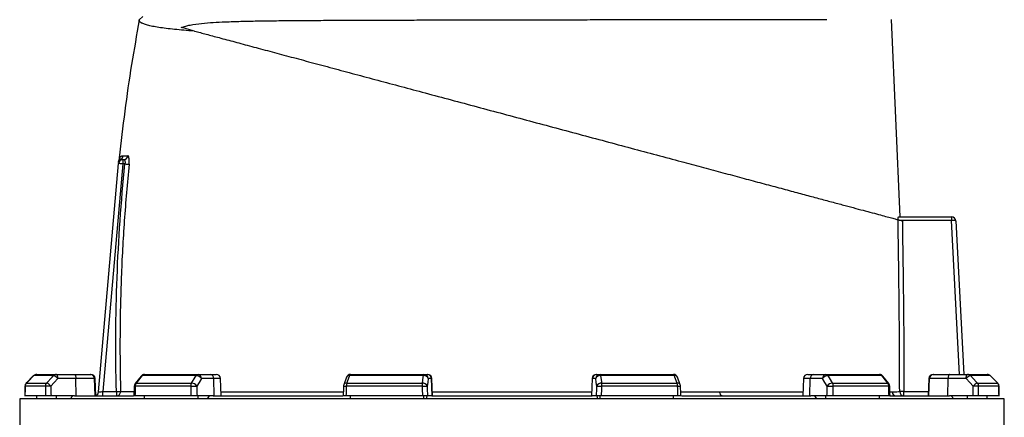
# Model space of a CAD drawing. Header units: millimetres. Extents: x 2510 to 14275, y 2068 to 15413.
# Tile 12 of 13: x 9590 to 13030, y 11814 to 13202. Entities that reach past the tile are written whole.
import ezdxf

# ---------------------------------------------------------------- set-up
doc = ezdxf.new("R2010")
doc.units = ezdxf.units.MM
doc.header["$LTSCALE"] = 5

msp = doc.modelspace()

# ---------------------------------------------------------------- linework, layer by layer
at = {"color": 7, "linetype": 'Continuous', "lineweight": 25}
for p, q in [((10008, 13201), (10020.4, 13213.3)), ((12666.5, 12513.3), (12635.8, 13202.8)), ((9865.7, 11902), (9935.5, 12699.6)), ((9950.5, 12698.3), (9880.9, 11903.3)), ((9937.6, 12715), (9937.6, 12715)), ((9950.5, 12713.3), (9950.5, 12698.3)), ((9950.5, 12713.3), (9954.1, 12713.3)), ((9958, 12698.3), (9950.5, 12698.3)), ((12660.6, 12513.3), (12846, 12513.3)), ((12846, 12500.8), (12669.4, 12500.8)), ((12846, 12513.3), (12846, 12500.8)), ((12846, 12513.3), (12846.1, 12513.3)), ((12861.1, 12499.1), (12889.2, 11963.3)), ((9639.1, 11958.9), (9613.2, 11932.6)), ((9708.5, 11958.9), (9639.4, 11958.9)), ((9649.8, 11963.3), (9718.5, 11963.3)), ((9718.5, 11963.3), (9781.6, 11963.3)), ((9786.7, 11948.8), (9723.6, 11948.8)), ((9781.6, 11963.3), (9836.7, 11963.3)), ((9787.5, 11888.3), (9786.7, 11948.8)), ((9851.4, 11948.8), (9786.7, 11948.8)), ((9836.7, 11963.3), (9839.3, 11963.3)), ((9853.5, 11888.3), (9851.4, 11948.8)), ((9856.4, 11888.3), (9854.3, 11948.8)), ((10014.2, 11957.6), (9993.6, 11931.4)), ((10206.9, 11958.9), (10017.9, 11958.9)), ((10026, 11963.3), (10213.8, 11963.3)), ((10213.8, 11963.3), (10256.9, 11963.3)), ((10268.4, 11948.8), (10225.2, 11948.8)), ((10256.9, 11963.3), (10276.9, 11963.3)), ((10270, 11888.3), (10268.4, 11948.8)), ((10294, 11888.3), (10291.9, 11948.8)), ((10732.3, 11953.6), (10722.5, 11927.4)), ((11000.9, 11958.9), (10742.8, 11958.9)), ((10746.4, 11963.3), (11002.8, 11963.3)), ((11002.8, 11963.3), (11014.5, 11963.3)), ((11014.5, 11963.3), (11015.8, 11963.3)), ((11029.3, 11948.8), (11017.6, 11948.8)), ((11031.3, 11888.3), (11029.3, 11948.8)), ((11032.9, 11888.3), (11030.8, 11948.8)), ((11589.9, 11948.8), (11587.8, 11888.3)), ((11589.3, 11888.3), (11591.4, 11948.8)), ((11603.1, 11948.8), (11591.4, 11948.8)), ((11604.9, 11963.3), (11606.2, 11963.3)), ((11606.2, 11963.3), (11617.8, 11963.3)), ((11617.8, 11963.3), (11874.3, 11963.3)), ((11877.8, 11958.9), (11619.8, 11958.9)), ((11898.2, 11927.3), (11888.3, 11953.6)), ((12328.8, 11948.8), (12326.6, 11888.3)), ((12343.8, 11963.3), (12363.8, 11963.3)), ((12350.7, 11888.3), (12352.3, 11948.8)), ((12395.4, 11948.8), (12352.3, 11948.8)), ((12363.8, 11963.3), (12406.9, 11963.3)), ((12406.9, 11963.3), (12594.7, 11963.3)), ((12602.7, 11958.9), (12413.8, 11958.9)), ((12627.1, 11931.4), (12606.4, 11957.6)), ((12766.4, 11948.8), (12764.3, 11888.3)), ((12767.1, 11888.3), (12769.2, 11948.8)), ((12833.9, 11948.8), (12769.2, 11948.8)), ((12781.4, 11963.3), (12784, 11963.3)), ((12784, 11963.3), (12839.1, 11963.3)), ((12833.2, 11888.3), (12833.9, 11948.8)), ((12897, 11948.8), (12833.9, 11948.8)), ((12839.1, 11963.3), (12902.2, 11963.3)), ((12902.2, 11963.3), (12970.9, 11963.3)), ((12981.3, 11958.9), (12912.2, 11958.9)), ((13007.5, 11932.6), (12981.5, 11958.9)), ((13007.5, 11932.6), (12981.5, 11958.9)), ((9680, 11922.1), (9609.1, 11922.1)), ((9613.4, 11932.7), (9684.2, 11932.7)), ((9880.9, 11903.3), (9928.2, 11903.3)), ((9880.9, 11888.3), (9880.9, 11903.3)), ((9928.2, 11903.3), (9928.2, 11888.3)), ((10187.9, 11922.1), (9993.9, 11922.1)), ((9997.3, 11932.7), (10190.7, 11932.7)), ((10996.5, 11922.1), (10731.5, 11922.1)), ((10733, 11932.7), (10997.3, 11932.7)), ((11623.4, 11932.7), (11887.7, 11932.7)), ((11889.2, 11922.1), (11624.2, 11922.1)), ((12430, 11932.7), (12623.4, 11932.7)), ((12626.8, 11922.1), (12432.8, 11922.1)), ((12679.8, 11888.3), (12679.8, 11903.3)), ((12936.5, 11932.7), (13007.3, 11932.7)), ((13011.6, 11922.1), (12940.6, 11922.1)), ((9590.3, 11878.3), (9590.3, 10718)), ((13030.3, 11878.3), (9590.3, 11878.3)), ((9680.4, 11888.3), (9608.8, 11888.3)), ((9649.8, 11878.3), (9649.8, 11888.3)), ((9781.9, 11888.3), (9699.7, 11888.3)), ((9718.5, 11878.3), (9718.5, 11888.3)), ((9766.7, 11878.3), (9776.1, 11888.3)), ((9781.9, 11888.3), (9987.5, 11888.3)), ((10188.8, 11888.3), (9993.1, 11888.3)), ((10026, 11878.3), (10026, 11888.3)), ((10266.2, 11888.3), (10210, 11888.3)), ((10213.8, 11878.3), (10213.8, 11888.3)), ((10246.7, 11878.3), (10253.1, 11888.3)), ((10266.2, 11888.3), (10718.8, 11888.3)), ((10997.6, 11888.3), (10730.4, 11888.3)), ((10746.4, 11878.3), (10746.4, 11888.3)), ((11002.8, 11878.3), (11002.8, 11888.3)), ((11011.7, 11878.3), (11013.5, 11888.3)), ((11030.3, 11888.3), (11015.1, 11888.3)), ((11030.3, 11888.3), (11590.4, 11888.3)), ((11605.6, 11888.3), (11590.4, 11888.3)), ((11607.2, 11888.3), (11608.9, 11878.3)), ((11617.8, 11878.3), (11617.8, 11888.3)), ((11890.3, 11888.3), (11623.1, 11888.3)), ((11874.3, 11878.3), (11874.3, 11888.3)), ((11902.2, 11888.3), (12354.5, 11888.3)), ((12410.7, 11888.3), (12354.5, 11888.3)), ((12367.5, 11888.3), (12374, 11878.3)), ((12406.9, 11878.3), (12406.9, 11888.3)), ((12627.5, 11888.3), (12431.9, 11888.3)), ((12594.7, 11878.3), (12594.7, 11888.3)), ((12633, 11888.3), (12838.8, 11888.3)), ((12921, 11888.3), (12838.8, 11888.3)), ((12844.6, 11888.3), (12854, 11878.3)), ((12902.2, 11878.3), (12902.2, 11888.3)), ((13011.8, 11888.3), (12940.2, 11888.3)), ((12970.9, 11878.3), (12970.9, 11888.3)), ((13030.3, 5753.3), (13030.3, 11878.3))]:
    msp.add_line(p, q, dxfattribs=at)
at = {"color": 8, "linetype": 'Continuous', "lineweight": 25}
for p, q in [((12874.1, 11963.3), (12846, 12500.8)), ((9639.1, 11958.9), (9639.4, 11958.9)), ((9854.3, 11948.8), (9851.4, 11948.8)), ((10291.9, 11948.8), (10268.4, 11948.8)), ((11030.8, 11948.8), (11029.3, 11948.8)), ((11591.4, 11948.8), (11589.9, 11948.8)), ((12352.3, 11948.8), (12328.8, 11948.8)), ((12769.2, 11948.8), (12766.4, 11948.8)), ((12981.3, 11958.9), (12981.5, 11958.9)), ((9608.8, 11922.2), (9609.1, 11922.1)), ((9613.1, 11932.7), (9613.4, 11932.7)), ((12630.8, 11902.8), (12638.1, 11902.8)), ((12679.8, 11903.3), (12764.8, 11903.3)), ((13007.3, 11932.7), (13007.5, 11932.7)), ((13011.6, 11922.1), (13011.9, 11922.2))]:
    msp.add_line(p, q, dxfattribs=at)
at = {"color": 7, "linetype": 'Continuous', "lineweight": 25, "flags": 128}
for points in [[(10201.4, 13162.1), (10184.9, 13166.5), (10169.2, 13170.7), (10154.2, 13174.8)], [(9950.5, 12698.3), (9947.6, 12698.6), (9944.8, 12698.8), (9942.2, 12699), (9939.9, 12699.2), (9938, 12699.4), (9936.7, 12699.5), (9935.8, 12699.6), (9935.5, 12699.6)], [(9958, 12698.3), (9960.4, 12698.1), (9962.8, 12697.8), (9965.1, 12697.6), (9967.2, 12697.4), (9969, 12697.2), (9970.5, 12697), (9971.7, 12696.9), (9972.5, 12696.9)], [(12846.8, 12500.8), (12846.4, 12500.8), (12846, 12500.8)], [(9639.4, 11958.9), (9618.3, 11937.7), (9613.4, 11932.7)], [(9684.2, 11932.7), (9703.9, 11953.9), (9708.5, 11958.9)], [(9723.6, 11948.8), (9711.2, 11935.4), (9699.3, 11922.6)], [(9723.6, 11948.8), (9723.5, 11951.7), (9723.2, 11954.4), (9722.7, 11956.9), (9722.1, 11959.1), (9721.3, 11960.9), (9720.4, 11962.2), (9719.5, 11963), (9718.5, 11963.3)], [(9781.6, 11963.3), (9782.6, 11963), (9783.5, 11962.2), (9784.4, 11960.9), (9785.2, 11959.1), (9785.8, 11956.9), (9786.3, 11954.4), (9786.6, 11951.7), (9786.7, 11948.8)], [(10017.9, 11958.9), (10001.2, 11937.7), (9997.3, 11932.7)], [(10190.7, 11932.7), (10203.8, 11953.9), (10206.9, 11958.9)], [(10225.2, 11948.8), (10217, 11935.4), (10209.1, 11922.6)], [(10742.8, 11958.9), (10734.9, 11937.7), (10733, 11932.7)], [(10997.3, 11932.7), (11000.2, 11953.9), (11000.9, 11958.9)], [(11000.9, 11958.9), (11001.1, 11959.9), (11001.3, 11960.8), (11001.5, 11961.5), (11001.8, 11962.2), (11002, 11962.7), (11002.3, 11963), (11002.6, 11963.2), (11002.8, 11963.3)], [(11017.6, 11948.8), (11015.7, 11935.4), (11013.9, 11922.6)], [(11606.7, 11922.6), (11604.9, 11935.4), (11603.1, 11948.8)], [(11619.8, 11958.9), (11619.6, 11959.9), (11619.4, 11960.8), (11619.1, 11961.5), (11618.9, 11962.2), (11618.6, 11962.7), (11618.4, 11963), (11618.1, 11963.2), (11617.8, 11963.3)], [(11619.8, 11958.9), (11622.7, 11937.7), (11623.4, 11932.7)], [(11887.7, 11932.7), (11879.7, 11953.9), (11877.8, 11958.9)], [(12411.6, 11922.6), (12403.7, 11935.4), (12395.4, 11948.8)], [(12413.8, 11958.9), (12426.9, 11937.7), (12430, 11932.7)], [(12623.4, 11932.7), (12606.7, 11953.9), (12602.7, 11958.9)], [(12839.1, 11963.3), (12838.1, 11963), (12837.1, 11962.2), (12836.3, 11960.9), (12835.5, 11959.1), (12834.9, 11956.9), (12834.4, 11954.4), (12834.1, 11951.7), (12833.9, 11948.8)], [(12897, 11948.8), (12897.2, 11951.7), (12897.5, 11954.4), (12898, 11956.9), (12898.6, 11959.1), (12899.4, 11960.9), (12900.3, 11962.2), (12901.2, 11963), (12902.2, 11963.3)], [(12921.4, 11922.6), (12909.5, 11935.4), (12897, 11948.8)], [(12912.2, 11958.9), (12931.8, 11937.7), (12936.5, 11932.7)], [(13007.3, 11932.7), (12986.3, 11953.9), (12981.3, 11958.9)], [(9608.8, 11922.2), (9608.7, 11913.6), (9608.6, 11887.7)], [(9865.7, 11902), (9866, 11902), (9866.9, 11902.1), (9868.3, 11902.2), (9870.2, 11902.4), (9872.5, 11902.6), (9875.1, 11902.8), (9878, 11903.1), (9880.9, 11903.3)], [(9928.2, 11903.3), (9930.7, 11903.4), (9933.2, 11903.4), (9935.5, 11903.5), (9937.6, 11903.6), (9939.4, 11903.6), (9940.9, 11903.6), (9942.1, 11903.7), (9942.8, 11903.7)], [(9990.3, 11922.4), (9990.1, 11913.8), (9989.6, 11887.9)], [(10187.9, 11922.1), (10190.3, 11922.2), (10193, 11922.3), (10195.9, 11922.4), (10198.8, 11922.5), (10201.7, 11922.5), (10204.5, 11922.6), (10207, 11922.6), (10209.1, 11922.6)], [(10721.6, 11922.6), (10721.3, 11914), (10720.4, 11888.1)], [(10996.5, 11922.1), (10999.4, 11922.2), (11002.3, 11922.3), (11005.1, 11922.4), (11007.7, 11922.5), (11010, 11922.5), (11011.8, 11922.6), (11013.1, 11922.6), (11013.9, 11922.6)], [(11606.7, 11922.6), (11607.5, 11922.6), (11608.9, 11922.6), (11610.7, 11922.5), (11613, 11922.5), (11615.5, 11922.4), (11618.3, 11922.3), (11621.3, 11922.2), (11624.2, 11922.1)], [(11900.3, 11888.1), (11900, 11896.7), (11899.1, 11922.6)], [(12411.6, 11922.6), (12413.7, 11922.6), (12416.2, 11922.6), (12418.9, 11922.5), (12421.8, 11922.5), (12424.8, 11922.4), (12427.7, 11922.3), (12430.4, 11922.2), (12432.8, 11922.1)], [(12631.1, 11887.9), (12630.9, 11896.5), (12630.3, 11922.4)], [(12679.8, 11903.3), (12677, 11903.3), (12674.3, 11903.3), (12671.8, 11903.2), (12669.6, 11903.2), (12667.7, 11903.2), (12666.3, 11903.2), (12665.3, 11903.2), (12664.8, 11903.2)], [(13012.1, 11887.7), (13012, 11896.3), (13011.9, 11922.2)], [(12044.6, 11888.3), (12043.1, 11888.6), (12041.7, 11889.3), (12040.4, 11890.6), (12039.3, 11892.3), (12038.3, 11894.4), (12037.5, 11896.8), (12037, 11899.4), (12036.8, 11902.2)]]:
    msp.add_lwpolyline(points, dxfattribs=at)
at = {"color": 7, "linetype": 'Continuous', "lineweight": 25}
for centre, radius, start, end in [((9950.5, 12698.3), 15, 90, 175), ((9950.7, 12701.9), 14.9, 117.8113, 174.9685), ((9951.4, 12709.6), 15, 158.523, 174.9868), ((9936.6, 12728.3), 15, 298.5985, 354.2327), ((9953.9, 12728.1), 14.8, 270.5896, 354.8844), ((12786.7, 12503.9), 60.1, 357.0427, 8.957), ((12846.1, 12498.3), 15, 3, 90), ((9649.8, 11948.3), 15, 90, 135.2531), ((9649.8, 11948.7), 14.6, 90.0887, 135.5988), ((9718.6, 11949.6), 13.7, 90.3224, 137.1231), ((9700.2, 11930.1), 30, 38.6876, 73.9323), ((9836.6, 11948.4), 14.9, 1.5759, 89.6066), ((9839.3, 11948.3), 15, 2, 90), ((10026, 11948.3), 15, 90, 141.7354), ((10026.4, 11953), 10.3, 92.0088, 145.1427), ((10214.3, 11954.8), 8.52, 93.8883, 151.1803), ((10205.9, 11935.3), 23.6, 34.9329, 87.5446), ((10211.8, 11950), 13.5, 355.0821, 81.7641), ((10255, 11950), 13.5, 355.0824, 81.7638), ((10276.9, 11948.3), 15, 2, 90), ((10746.4, 11948.3), 15, 90, 159.4465), ((10748.1, 11958.3), 5.3, 108.9814, 173.2665), ((11002.6, 11943), 16.1, 21.4793, 96.2574), ((11002.7, 11948.4), 14.9, 1.5449, 89.5773), ((11014.4, 11948.4), 14.9, 1.5448, 89.5774), ((11015.8, 11948.3), 15, 2, 90), ((11604.9, 11948.3), 15, 90, 178), ((11606.3, 11948.4), 14.9, 90.4226, 178.4552), ((11618, 11948.4), 14.9, 90.4227, 178.4551), ((11618, 11943), 16.1, 83.7426, 158.5207), ((11874.3, 11948.3), 15, 20.5535, 90), ((11872.6, 11958.3), 5.3, 6.7335, 71.0186), ((12343.8, 11948.3), 15, 90, 178), ((12365.7, 11950), 13.5, 98.2362, 184.9176), ((12408.9, 11950), 13.5, 98.2359, 184.9179), ((12414.8, 11935.3), 23.6, 92.4554, 145.0671), ((12406.3, 11954.8), 8.52, 28.8197, 86.1117), ((12594.7, 11948.3), 15, 38.2646, 90), ((12594.3, 11953), 10.3, 34.8573, 87.9912), ((12781.4, 11948.3), 15, 90, 178), ((12784.1, 11948.4), 14.9, 90.3934, 178.4241), ((12920.5, 11930.1), 30, 106.0677, 141.3124), ((12902.1, 11949.6), 13.7, 42.8769, 89.6776), ((12970.9, 11948.3), 15, 44.7469, 90), ((12970.9, 11948.7), 14.6, 44.4012, 89.9113), ((9623.8, 11922.1), 15, 135.2539, 179.637), ((9624.2, 11922.1), 15.1, 135.5959, 180.0787), ((9695.5, 11922.2), 15.5, 137.0884, 180.2668), ((9697, 11651.9), 270.7, 89.5165, 93.5959), ((9675.9, 11903.8), 30, 38.6998, 73.9117), ((9928, 11903.1), 14.8, 270.7161, 2.0886), ((10005.3, 11922.1), 15, 141.7362, 178.702), ((10011.6, 11922.4), 17.6, 144.1278, 180.8838), ((10207.6, 11922.5), 19.8, 148.8273, 181.0866), ((10189.7, 11909.1), 23.7, 34.9396, 87.5238), ((10736.5, 11922.1), 15, 159.447, 178.1151), ((10766.4, 11922.7), 34.9, 163.2749, 180.9449), ((11059.1, 11922.7), 62.6, 170.8315, 180.573), ((10999, 11916.7), 16.1, 21.4801, 96.2355), ((11621.7, 11916.7), 16.1, 83.7645, 158.5199), ((11561.6, 11922.7), 62.6, 359.427, 9.1685), ((11854.3, 11922.7), 34.9, 359.0551, 16.7251), ((11884.1, 11922.1), 15, 1.8849, 20.553), ((12431, 11909.1), 23.7, 92.4762, 145.0604), ((12413, 11922.5), 19.8, 358.9134, 31.1727), ((12609.1, 11922.4), 17.6, 359.1162, 35.8722), ((12615.3, 11922.1), 15, 1.298, 38.2638), ((12653, 11903.2), 14.9, 181.3712, 269.4876), ((12679.8, 11903.3), 15, 180.3656, 269.9069), ((12944.8, 11903.8), 30, 106.0883, 141.3002), ((12923.7, 11651.9), 270.7, 86.4041, 90.4835), ((12925.2, 11922.2), 15.5, 359.7332, 42.9116), ((12996.5, 11922.1), 15.1, 359.9213, 44.4041), ((12996.9, 11922.1), 15, 0.363, 44.7461), ((9850.8, 11903.3), 15, 291.7342, 355)]:
    msp.add_arc(centre, radius, start, end, dxfattribs=at)
at = {"color": 8, "linetype": 'Continuous', "lineweight": 25}
for centre, radius, start, end in [((10017.4, 11954.7), 4.27, 82.1189, 137.0135), ((10741.3, 11948.9), 10.2, 81.5817, 152.4101), ((11879.3, 11948.9), 10.2, 27.5622, 98.421), ((12603.3, 11954.7), 4.28, 42.9908, 97.8782), ((9993.6, 11938.1), 16, 258.1196, 271.0443), ((9996.7, 11928.5), 4.27, 82.1684, 136.9775), ((10736.1, 12115.2), 193.1, 265.6892, 268.6517), ((10731.5, 11922.6), 10.2, 81.6225, 152.311), ((11889.2, 11922.6), 10.2, 27.689, 98.3775), ((11887.8, 12051.4), 129.4, 270.6176, 275.0415), ((12624, 11928.5), 4.27, 43.0225, 97.8316), ((12627, 11938.1), 16, 268.9557, 281.8804)]:
    msp.add_arc(centre, radius, start, end, dxfattribs=at)
at = {"color": 7, "linetype": 'Continuous', "lineweight": 25}
for centre, major_axis, ratio, start_param, end_param in [((12846.1, 12498.3), (15, 0.8), 0.166667, 0, 1.518436), ((11310.3, 11533.5), (300.8, 49111.2), 0.03469, 1.563096, 1.563784), ((11310.3, 11533.5), (-592.3, 49111.2), 0.033097, 1.562485, 1.563173), ((11315.5, 11534), (-587.2, 49111.2), 0.03281, 1.562491, 1.56319), ((11310.3, 11533.5), (1112.8, 49111.2), 0.026971, 1.563495, 1.564183), ((11310.3, 11533.5), (-1325.9, 49111.2), 0.022626, 1.562273, 1.562961), ((11321.8, 11534), (-1314.4, 49111.2), 0.022431, 1.562283, 1.562982), ((11310.3, 11533.5), (1625.9, 49111.2), 0.012035, 1.563282, 1.56397), ((11310.3, 11533.5), (-1703.8, 49111.2), 0.00611, 1.562672, 1.56336), ((11325.1, 11534), (-1689, 49111.2), 0.006057, 1.562675, 1.563374), ((11295.6, 11534), (1689, 49111.2), 0.006057, 4.719811, 4.72051), ((11310.3, 11533.5), (1703.8, 49111.2), 0.00611, 4.719826, 4.720514), ((11310.3, 11533.5), (-1625.9, 49111.2), 0.012035, 4.719215, 4.719903), ((11298.9, 11534), (1314.4, 49111.2), 0.022431, 4.720203, 4.720902), ((11310.3, 11533.5), (1325.9, 49111.2), 0.022626, 4.720224, 4.720912), ((11310.3, 11533.5), (-1112.8, 49111.2), 0.026971, 4.719002, 4.71969), ((11305.2, 11534), (587.2, 49111.2), 0.03281, 4.719995, 4.720694), ((11310.3, 11533.5), (592.3, 49111.2), 0.033097, 4.720013, 4.720701), ((11310.3, 11533.5), (-300.8, 49111.2), 0.03469, 4.719401, 4.720089)]:
    msp.add_ellipse(centre, major_axis=major_axis, ratio=ratio, start_param=start_param, end_param=end_param, dxfattribs=at)
for points, knots in [([(10008.1, 13201), (9998.9, 13149.4), (9980, 13043.5), (9956.6, 12882.8), (9944.4, 12773.6), (9938.4, 12719.1)], [0, 0, 0, 0, 0.32309, 0.662084, 1, 1, 1, 1]), ([(10201.4, 13162.1), (10200.9, 13162.1), (10187.7, 13163.1), (10163.1, 13164.9), (10130.6, 13167.9), (10101.4, 13171.2), (10075.8, 13174.8), (10053.9, 13178.7), (10036.4, 13182.7), (10023, 13187), (10013.8, 13191.5), (10008.3, 13196.1), (10008.1, 13199.4), (10008, 13201)], [0, 0, 0, 0, 0.004301, 0.102556, 0.200887, 0.299141, 0.400327, 0.501599, 0.602786, 0.701453, 0.80012, 0.90006, 1, 1, 1, 1]), ([(10154.2, 13174.8), (10159.6, 13176.5), (10170.5, 13180.1), (10194, 13184.9), (10225.9, 13189.6), (10266.5, 13192.6), (10311.6, 13194.6), (10362.7, 13196.5), (10419.8, 13197.7), (10479.9, 13198.5), (10542.7, 13199), (10608.6, 13199.5), (10677.6, 13199.9), (10749.7, 13200.2), (10824, 13200.5), (10900.1, 13200.7), (10977.7, 13200.9), (11059.4, 13201.1), (11145.4, 13201.3), (11235.4, 13201.5), (11325.9, 13201.6), (11416.3, 13201.8), (11506, 13201.9), (11594.7, 13202.1), (11682, 13202.2), (11767.9, 13202.3), (11851.6, 13202.4), (11932.9, 13202.5), (12011.3, 13202.6), (12086.7, 13202.7), (12158.7, 13202.8), (12227, 13202.9), (12292, 13203), (12353.7, 13203), (12391.2, 13203.1), (12409.9, 13203.1)], [0, 0, 0, 0, 0.009249, 0.018511, 0.04311, 0.067725, 0.092331, 0.122106, 0.15195, 0.181809, 0.211636, 0.241397, 0.27175, 0.302214, 0.332735, 0.363254, 0.393716, 0.424067, 0.457887, 0.491824, 0.525801, 0.559738, 0.593557, 0.627122, 0.660803, 0.694522, 0.728202, 0.761768, 0.795279, 0.828904, 0.862569, 0.896194, 0.929705, 0.964853, 1, 1, 1, 1]), ([(10201.4, 13162.1), (10214.8, 13158.5), (10241.6, 13151.4), (10288.4, 13138.8), (10341, 13124.7), (10400.2, 13108.8), (10463.3, 13091.9), (10529.8, 13074.1), (10600.1, 13055.3), (10674, 13035.5), (10751.4, 13014.7), (10831.2, 12993.4), (10912.9, 12971.5), (10997.8, 12948.7), (11085.9, 12925.1), (11176.8, 12900.8), (11268.5, 12876.2), (11360.4, 12851.6), (11452.6, 12826.9), (11544.7, 12802.2), (11636.5, 12777.6), (11727.1, 12753.3), (11815.8, 12729.5), (11897.2, 12707.7), (11971.7, 12687.8), (12039.5, 12669.6), (12105.3, 12652), (12168.6, 12635), (12229, 12618.8), (12285.7, 12603.6), (12338.6, 12589.5), (12387.5, 12576.3), (12432.9, 12564.2), (12474.5, 12553), (12512.1, 12543), (12546.3, 12533.8), (12577, 12525.6), (12604.4, 12518.2), (12627.3, 12512.1), (12645.5, 12507.2), (12654.9, 12504.7), (12658.6, 12503.7), (12659.1, 12503.6)], [0, 0, 0, 0, 0.02258, 0.045159, 0.070938, 0.096799, 0.122692, 0.148559, 0.174342, 0.200844, 0.227426, 0.254038, 0.280626, 0.307132, 0.335211, 0.363383, 0.391585, 0.419755, 0.447831, 0.476364, 0.504994, 0.533658, 0.562291, 0.590825, 0.614505, 0.638267, 0.662065, 0.685853, 0.709594, 0.73326, 0.756329, 0.779486, 0.80269, 0.825897, 0.849059, 0.872131, 0.897045, 0.922026, 0.947022, 0.971989, 0.99689, 1, 1, 1, 1]), ([(9928.2, 11903.3), (9924.8, 12036), (9925.6, 12168.6), (9935.5, 12433.9), (9944.7, 12566.3), (9958, 12698.3)], [0, 0, 0, 0, 0.5, 0.5, 1, 1, 1, 1]), ([(9935.8, 12703.2), (9935.9, 12704.4), (9936.1, 12706.7), (9936.3, 12709), (9936.5, 12710.8), (9936.5, 12710.7), (9936.5, 12710.6)], [0, 0, 0, 0, 0.281589, 0.570848, 0.850152, 1, 1, 1, 1]), ([(9938.3, 12719.1), (9938.3, 12718.6), (9938.2, 12717.4), (9937.8, 12716), (9937.5, 12715.2), (9937.5, 12715.1)], [0, 0, 0, 0, 0.366769, 0.867097, 1, 1, 1, 1]), ([(9972.5, 12696.9), (9966.5, 12631.2), (9954.4, 12499.8), (9944.9, 12315.1), (9940.9, 12156.3), (9940.4, 12023.4), (9942, 11943.6), (9942.8, 11903.7)], [0, 0, 0, 0, 0.249016, 0.498276, 0.698398, 0.849171, 1, 1, 1, 1]), ([(9943.8, 12715.1), (9944.2, 12714.8), (9946.1, 12713.8), (9948.6, 12713.5), (9950.5, 12713.3)], [0, 0, 0, 0, 0.265989, 1, 1, 1, 1]), ([(9951.5, 12726.8), (9953.9, 12726.8), (9958.7, 12726.8), (9965.4, 12726.8), (9968.7, 12726.8)], [0, 0, 0, 0, 0.499638, 1, 1, 1, 1]), ([(9954.1, 12713.3), (9954.8, 12713.1), (9956.2, 12712.8), (9957.8, 12710.2), (9958.6, 12706.4), (9958.6, 12702.1), (9958.1, 12699.4), (9958, 12698.3)], [0, 0, 0, 0, 0.226137, 0.447169, 0.658806, 0.863123, 1, 1, 1, 1]), ([(9972.5, 12696.9), (9972.6, 12699), (9973.1, 12704.5), (9973.1, 12712.9), (9972.3, 12720.5), (9970.8, 12725.8), (9969.4, 12726.4), (9968.7, 12726.8)], [0, 0, 0, 0, 0.139498, 0.349185, 0.563815, 0.782192, 1, 1, 1, 1]), ([(12664.8, 11903.2), (12664.5, 12000.7), (12663.7, 12200.9), (12660.7, 12401), (12659.1, 12503.6)], [0, 0, 0, 0, 0.487255, 1, 1, 1, 1]), ([(12659.1, 12503.6), (12659.4, 12503.5), (12660.1, 12503.3), (12663.1, 12502.5), (12667.1, 12501.4), (12671, 12500.4), (12673.4, 12499.8), (12674.1, 12499.6)], [0, 0, 0, 0, 0.221696, 0.443206, 0.669679, 0.905142, 1, 1, 1, 1]), ([(12659.7, 12503.4), (12659.7, 12504.8), (12659.6, 12507.4), (12659.8, 12510.6), (12660.1, 12512.9), (12660.4, 12513.2), (12660.6, 12513.3)], [0, 0, 0, 0, 0.245707, 0.491403, 0.73758, 1, 1, 1, 1]), ([(12674.1, 12499.6), (12675.6, 12398.3), (12678.7, 12199.6), (12679.4, 12000.8), (12679.8, 11903.3)], [0, 0, 0, 0, 0.509446, 1, 1, 1, 1]), ([(12638.1, 11902.8), (12644.3, 11902.9), (12655.8, 11903), (12662, 11903.1), (12664.8, 11903.2)], [0, 0, 0, 0, 0.537274, 1, 1, 1, 1]), ([(9699.7, 11888.3), (9698.1, 11888.3), (9694.8, 11888.3), (9689.7, 11888.3), (9685.2, 11888.3), (9682, 11888.3), (9680.9, 11888.3), (9680.4, 11888.3)], [0, 0, 0, 0, 0.213554, 0.427098, 0.640706, 0.854434, 1, 1, 1, 1]), ([(9993.1, 11888.3), (9992.2, 11888.3), (9990.3, 11888.3), (9989.3, 11888.3), (9989.6, 11888.3), (9989.6, 11888.3)], [0, 0, 0, 0, 0.478506, 0.957008, 1, 1, 1, 1]), ([(10210, 11888.3), (10208.8, 11888.3), (10206.4, 11888.3), (10201.5, 11888.3), (10196.4, 11888.3), (10192, 11888.3), (10189.7, 11888.3), (10188.8, 11888.3)], [0, 0, 0, 0, 0.21355, 0.427098, 0.640703, 0.854432, 1, 1, 1, 1]), ([(10730.4, 11888.3), (10728.9, 11888.3), (10725.8, 11888.3), (10722.5, 11888.3), (10720.6, 11888.3), (10720.6, 11888.3), (10720.6, 11888.3)], [0, 0, 0, 0, 0.274611, 0.549233, 0.823776, 1, 1, 1, 1]), ([(11015.1, 11888.3), (11014.7, 11888.3), (11013.8, 11888.3), (11010.4, 11888.3), (11006.1, 11888.3), (11001.6, 11888.3), (10998.8, 11888.3), (10997.6, 11888.3)], [0, 0, 0, 0, 0.213552, 0.427099, 0.640704, 0.854432, 1, 1, 1, 1]), ([(11623.1, 11888.3), (11621.4, 11888.3), (11618, 11888.3), (11613.1, 11888.3), (11609.1, 11888.3), (11606.5, 11888.3), (11605.8, 11888.3), (11605.6, 11888.3)], [0, 0, 0, 0, 0.213876, 0.427754, 0.641572, 0.85527, 1, 1, 1, 1]), ([(11900.2, 11888.3), (11900.1, 11888.3), (11899.8, 11888.3), (11897.3, 11888.3), (11893.9, 11888.3), (11891.3, 11888.3), (11890.3, 11888.3)], [0, 0, 0, 0, 0.264685, 0.538849, 0.813168, 1, 1, 1, 1]), ([(12431.9, 11888.3), (12430.5, 11888.3), (12427.7, 11888.3), (12422.6, 11888.3), (12417.6, 11888.3), (12413.4, 11888.3), (12411.5, 11888.3), (12410.7, 11888.3)], [0, 0, 0, 0, 0.213878, 0.427755, 0.641577, 0.855271, 1, 1, 1, 1]), ([(12630.9, 11888.3), (12631, 11888.3), (12631.1, 11888.3), (12629.9, 11888.3), (12628.2, 11888.3), (12627.5, 11888.3)], [0, 0, 0, 0, 0.196903, 0.674629, 1, 1, 1, 1]), ([(12940.2, 11888.3), (12939.5, 11888.3), (12938.1, 11888.3), (12934.1, 11888.3), (12929.4, 11888.3), (12924.8, 11888.3), (12922.1, 11888.3), (12921, 11888.3)], [0, 0, 0, 0, 0.213873, 0.427754, 0.641574, 0.855265, 1, 1, 1, 1])]:
    msp.add_open_spline(points, degree=3, knots=knots, dxfattribs=at)
at = {"color": 8, "linetype": 'Continuous', "lineweight": 25}
for points, knots in [([(9937.6, 12715), (9937.5, 12715), (9937.2, 12714.7), (9939, 12716.7), (9942.2, 12715.6), (9943.8, 12715.1)], [0, 0, 0, 0, 0.07542, 0.537788, 1, 1, 1, 1]), ([(9938.6, 12719.1), (9938.5, 12718.9), (9938.2, 12718.5), (9939.2, 12720.3), (9941.5, 12723.1), (9945.5, 12726.1), (9949.9, 12726.6), (9951.5, 12726.8)], [0, 0, 0, 0, 0.08429, 0.261318, 0.438385, 0.793343, 1, 1, 1, 1]), ([(9942.8, 11903.7), (9946.9, 11903.7), (9955.1, 11903.6), (9970.2, 11903.6), (9981.8, 11903.6), (9989.1, 11903.5), (9989.9, 11903.5)], [0, 0, 0, 0, 0.316506, 0.633486, 0.959278, 1, 1, 1, 1]), ([(10293.5, 11902.8), (10295.1, 11902.8), (10312.9, 11902.8), (10349.9, 11902.7), (10404.3, 11902.6), (10462.8, 11902.5), (10524.9, 11902.5), (10590.4, 11902.4), (10655.7, 11902.4), (10700, 11902.3), (10720.9, 11902.3)], [0, 0, 0, 0, 0.0132939, 0.150739, 0.2896965, 0.428654, 0.5753307, 0.7221206, 0.8687979, 1, 1, 1, 1]), ([(12036.8, 11902.2), (12061.4, 11902.2), (12110.7, 11902.2), (12180.6, 11902.3), (12246.8, 11902.3), (12295.7, 11902.4), (12321, 11902.4), (12327.1, 11902.4)], [0, 0, 0, 0, 0.230893, 0.462576, 0.694523, 0.9262, 1, 1, 1, 1]), ([(11032.4, 11902.2), (11056.9, 11902.2), (11107.5, 11902.2), (11185.3, 11902.2), (11265.1, 11902.2), (11344.3, 11902.2), (11422.6, 11902.2), (11499.8, 11902.2), (11555.1, 11902.2), (11584.3, 11902.2), (11588.3, 11902.2)], [0, 0, 0, 0, 0.133445, 0.276258, 0.419188, 0.562001, 0.700662, 0.83943, 0.97809, 1, 1, 1, 1]), ([(11899.8, 11902.2), (11914.5, 11902.2), (11944.2, 11902.2), (11990, 11902.2), (12020.6, 11902.2), (12036.8, 11902.2)], [0, 0, 0, 0, 0.313703, 0.636556, 1, 1, 1, 1])]:
    msp.add_open_spline(points, degree=3, knots=knots, dxfattribs=at)

doc.saveas('drawing.dxf')
